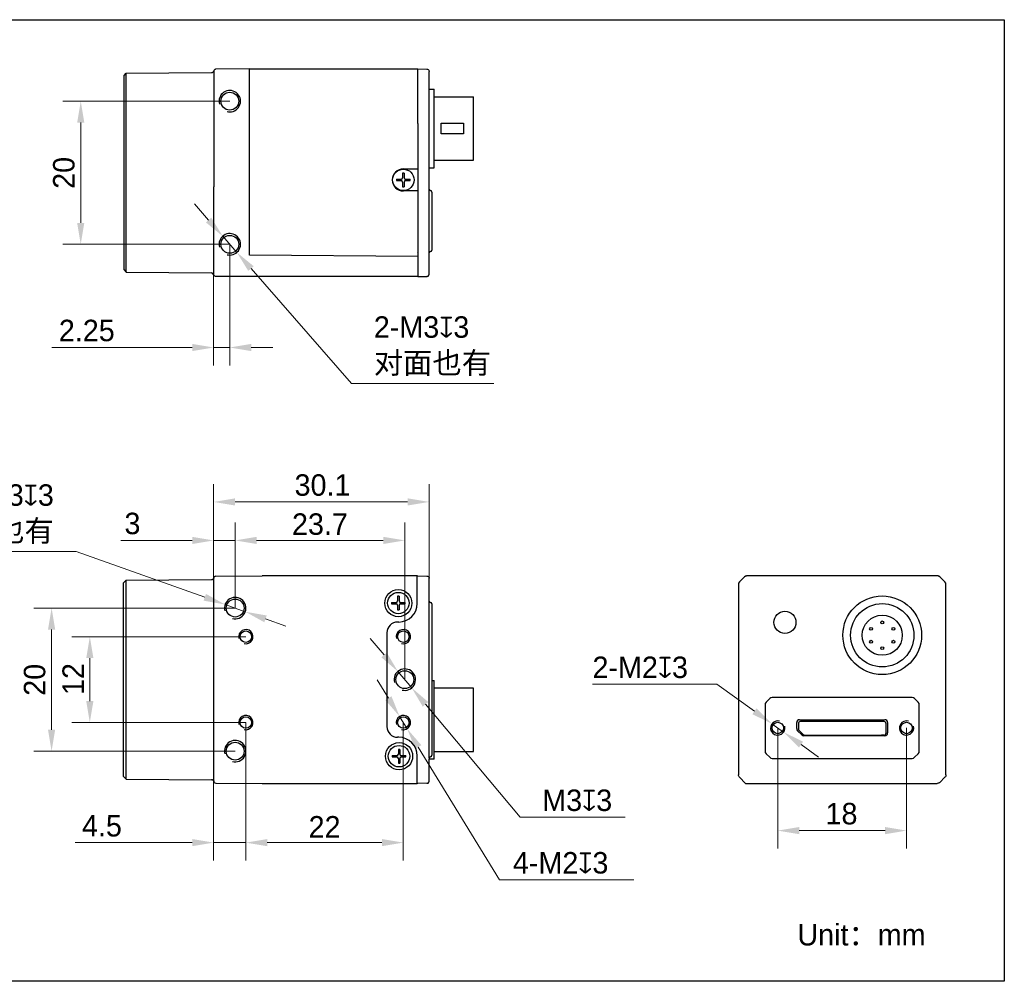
# Model space of a CAD drawing. Header units: millimetres. Extents: x 1584 to 1792, y 1545 to 1679.
# Tile 2 of 2: x 1654 to 1792, y 1545 to 1679. Entities that reach past the tile are written whole.
import ezdxf

# ---------------------------------------------------------------- set-up
doc = ezdxf.new("R2010")
doc.units = ezdxf.units.MM
doc.header["$LTSCALE"] = 0.3
for name, color, linetype in [('0 @ 1', 7, 'Continuous'), ('00_COMPONENTS', 7, 'Continuous'), ('51__DRAFT_DIMS', 7, 'Continuous'), ('ASM_DXF_DIMENSION', 7, 'Continuous'), ('D-01-35-26-0DXF_CONTINUOUS_LINE', 7, 'Continuous'), ('D-01-36-26-0DXF_CONTINUOUS_LINE', 7, 'Continuous'), ('HR10A-7R-6PBDXF_CONTINUOUS_LINE', 7, 'Continuous')]:
    doc.layers.add(name, color=color, linetype=linetype)
doc.layers.add('00-轮廓线', color=7, linetype='Continuous', lineweight=30)
doc.layers.add('AM_5', color=3, linetype='Continuous', lineweight=25)
doc.styles.get("Standard").update_dxf_attribs({"font": '兰亭黑 GBK.TTF'})
doc.styles.add('尺寸值样式', font='兰亭黑 GBK.TTF')
doc.dimstyles.new('1直线标注', dxfattribs={"dimtxt": 3, "dimasz": 3, "dimexe": 2.5, "dimexo": 0, "dimtad": 1, "dimdsep": 46, "dimtxsty": '尺寸值样式', "dimblk": '_FILLED', "dimcen": 0, "dimclrd": 8, "dimclre": 8, "dimclrt": 7, "dimadec": 0, "dimazin": 0, "dimtp": 0.001, "dimtm": 0.001, "dimtfac": 1, "dimtmove": 0, "dimatfit": 0, "dimldrblk": '_FILLED', "dimfxl": 1, "dimtolj": 1, "dimlwd": 15, "dimlwe": 15, "dimarcsym": 0})
doc.dimstyles.new('2圆直径标注', dxfattribs={"dimtxt": 3, "dimasz": 3, "dimexe": 2.5, "dimexo": 0, "dimtad": 1, "dimtoh": 1, "dimdec": 3, "dimdsep": 46, "dimtxsty": '尺寸值样式', "dimblk": '_FILLED', "dimcen": 0, "dimclrd": 8, "dimclre": 8, "dimclrt": 7, "dimadec": 0, "dimazin": 0, "dimtp": 0.001, "dimtm": 0.001, "dimtfac": 1, "dimtdec": 3, "dimtmove": 0, "dimatfit": 2, "dimldrblk": '_FILLED', "dimfxl": 1, "dimtolj": 1, "dimlwd": 15, "dimlwe": 15, "dimarcsym": 0})
doc.dimstyles.new('DIMSTYLE_2', dxfattribs={"dimtxt": 3, "dimasz": 3, "dimexe": 2.5, "dimexo": 0, "dimtad": 1, "dimdec": 3, "dimdsep": 46, "dimtxsty": 'Standard', "dimblk": '_FILLED', "dimcen": 0.09, "dimclrd": 8, "dimclre": 8, "dimclrt": 7, "dimadec": 0, "dimazin": 0, "dimtp": 0.001, "dimtm": 0.001, "dimtfac": 1, "dimtdec": 3, "dimtmove": 0, "dimatfit": 2, "dimldrblk": '_FILLED', "dimfxl": 1, "dimtolj": 1, "dimlwd": 9, "dimlwe": 9, "dimarcsym": 0})

# ---------------------------------------------------------------- blocks, each defined once
blk = doc.blocks.new('_FILLED')
at = {"color": 0, "linetype": 'ByBlock'}
blk.add_solid([(0, 0), (-1, 0.167), (-1, -0.167)], dxfattribs=at)
blk = doc.blocks.new('*D42')
at = {"layer": 'D-01-35-26-0DXF_CONTINUOUS_LINE', "color": 8, "lineweight": 15}
for p, q in [((1681.08, 1601.37), (1681.08, 1614.55)), ((1711.18, 1601.4), (1711.18, 1614.55)), ((1684.08, 1612.05), (1708.18, 1612.05))]:
    blk.add_line(p, q, dxfattribs=at)
at = {"layer": 'Defpoints', "color": 0}
for p in [(1711.18, 1612.05), (1681.08, 1601.37), (1711.18, 1601.4)]:
    blk.add_point(p, dxfattribs=at)
at = {"layer": 'D-01-35-26-0DXF_CONTINUOUS_LINE', "color": 8, "linetype": 'ByBlock', "lineweight": 15, "xscale": 3, "yscale": 3, "zscale": 3, "rotation": 180}
blk.add_blockref('_FILLED', (1681.08, 1612.05), dxfattribs=at)
at = {"layer": 'D-01-35-26-0DXF_CONTINUOUS_LINE', "color": 8, "linetype": 'ByBlock', "lineweight": 15, "xscale": 3, "yscale": 3, "zscale": 3}
blk.add_blockref('_FILLED', (1711.18, 1612.05), dxfattribs=at)
at = {"layer": 'D-01-35-26-0DXF_CONTINUOUS_LINE', "color": 7, "insert": (1696.29, 1615.91), "char_height": 3, "attachment_point": 2, "style": '尺寸值样式'}
blk.add_mtext('\\A1;30.1', dxfattribs=at)
blk = doc.blocks.new('*D43')
at = {"layer": '51__DRAFT_DIMS', "color": 8, "lineweight": 15}
for p, q in [((1683.33, 1668.05), (1660.01, 1668.05)), ((1662.51, 1665.05), (1662.51, 1651.05)), ((1683.33, 1648.05), (1660.01, 1648.05))]:
    blk.add_line(p, q, dxfattribs=at)
at = {"layer": 'Defpoints', "color": 0}
for p in [(1683.33, 1668.05), (1662.51, 1648.05), (1683.33, 1648.05)]:
    blk.add_point(p, dxfattribs=at)
at = {"layer": '51__DRAFT_DIMS', "color": 8, "linetype": 'ByBlock', "lineweight": 15, "xscale": 3, "yscale": 3, "zscale": 3}
for p, rotation in [((1662.51, 1668.05), 90), ((1662.51, 1648.05), 270)]:
    blk.add_blockref('_FILLED', p, dxfattribs=dict(at, rotation=rotation))
at = {"layer": '51__DRAFT_DIMS', "color": 7, "insert": (1658.64, 1658.03), "char_height": 3, "attachment_point": 2, "rotation": 90, "style": '尺寸值样式'}
blk.add_mtext('\\A1;20', dxfattribs=at)
blk = doc.blocks.new('*D44')
at = {"layer": 'ASM_DXF_DIMENSION', "color": 8, "lineweight": 15}
for p, q in [((1680.37, 1651.44), (1678.4, 1653.7)), ((1682.35, 1649.18), (1684.32, 1646.92)), ((1686.3, 1644.66), (1700.36, 1628.58)), ((1720.22, 1628.58), (1700.36, 1628.58))]:
    blk.add_line(p, q, dxfattribs=at)
at = {"layer": 'Defpoints', "color": 0}
for p in [(1682.35, 1649.18), (1684.32, 1646.92)]:
    blk.add_point(p, dxfattribs=at)
at = {"layer": 'ASM_DXF_DIMENSION', "color": 8, "linetype": 'ByBlock', "lineweight": 15, "xscale": 3, "yscale": 3, "zscale": 3}
for p, rotation in [((1682.35, 1649.18), 311.1677166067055), ((1684.32, 1646.92), 131.1677166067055)]:
    blk.add_blockref('_FILLED', p, dxfattribs=dict(at, rotation=rotation))
at = {"layer": 'ASM_DXF_DIMENSION', "color": 7, "insert": (1703.46, 1637.99), "char_height": 3, "attachment_point": 1, "style": '尺寸值样式'}
blk.add_mtext('\\A1;2-M{\\A1;3\\Fgdt|c134;x\\fFZLanTingHei-R-GBK|b0|i0|c134|p2;3\\P对面也有}', dxfattribs=at)
blk = doc.blocks.new('*D45')
at = {"color": 8, "lineweight": 15}
for p, q in [((1683.33, 1648.05), (1683.33, 1631.13)), ((1681.08, 1645.92), (1681.08, 1631.13)), ((1678.08, 1633.63), (1658.48, 1633.63)), ((1681.08, 1633.63), (1683.33, 1633.63)), ((1686.33, 1633.63), (1689.33, 1633.63))]:
    blk.add_line(p, q, dxfattribs=at)
at = {"layer": 'Defpoints', "color": 0}
for p in [(1683.33, 1648.05), (1681.08, 1645.92), (1683.33, 1633.63)]:
    blk.add_point(p, dxfattribs=at)
at = {"color": 8, "linetype": 'ByBlock', "lineweight": 15, "xscale": 3, "yscale": 3, "zscale": 3}
blk.add_blockref('_FILLED', (1681.08, 1633.63), dxfattribs=at)
at = {"color": 8, "linetype": 'ByBlock', "lineweight": 15, "xscale": 3, "yscale": 3, "zscale": 3, "rotation": 180}
blk.add_blockref('_FILLED', (1683.33, 1633.63), dxfattribs=at)
at = {"color": 7, "insert": (1667.26, 1637.51), "char_height": 3, "attachment_point": 3, "style": '尺寸值样式'}
blk.add_mtext('\\A1;2.25', dxfattribs=at)
blk = doc.blocks.new('*D48')
at = {"color": 8, "lineweight": 15}
for p, q in [((1681.08, 1601.36), (1681.08, 1609.17)), ((1684.08, 1597.22), (1684.08, 1609.17)), ((1678.08, 1606.67), (1668.12, 1606.67)), ((1681.08, 1606.67), (1684.08, 1606.67)), ((1687.08, 1606.67), (1690.08, 1606.67))]:
    blk.add_line(p, q, dxfattribs=at)
at = {"layer": 'Defpoints', "color": 0}
for p in [(1684.08, 1606.67), (1681.08, 1601.36), (1684.08, 1597.22)]:
    blk.add_point(p, dxfattribs=at)
at = {"color": 8, "linetype": 'ByBlock', "lineweight": 15, "xscale": 3, "yscale": 3, "zscale": 3}
blk.add_blockref('_FILLED', (1681.08, 1606.67), dxfattribs=at)
at = {"color": 8, "linetype": 'ByBlock', "lineweight": 15, "xscale": 3, "yscale": 3, "zscale": 3, "rotation": 180}
blk.add_blockref('_FILLED', (1684.08, 1606.67), dxfattribs=at)
at = {"color": 7, "insert": (1670.85, 1610.54), "char_height": 3, "attachment_point": 3, "style": '尺寸值样式'}
blk.add_mtext('\\A1;3', dxfattribs=at)
blk = doc.blocks.new('*D49')
at = {"color": 8, "lineweight": 15}
for p, q in [((1685.58, 1581.22), (1685.58, 1561.94)), ((1681.08, 1574.81), (1681.08, 1561.94)), ((1678.08, 1564.44), (1661.73, 1564.44)), ((1681.08, 1564.44), (1685.58, 1564.44)), ((1688.58, 1564.44), (1691.58, 1564.44))]:
    blk.add_line(p, q, dxfattribs=at)
at = {"layer": 'Defpoints', "color": 0}
for p in [(1685.58, 1581.22), (1681.08, 1574.81), (1685.58, 1564.44)]:
    blk.add_point(p, dxfattribs=at)
at = {"color": 8, "linetype": 'ByBlock', "lineweight": 15, "xscale": 3, "yscale": 3, "zscale": 3}
blk.add_blockref('_FILLED', (1681.08, 1564.44), dxfattribs=at)
at = {"color": 8, "linetype": 'ByBlock', "lineweight": 15, "xscale": 3, "yscale": 3, "zscale": 3, "rotation": 180}
blk.add_blockref('_FILLED', (1685.58, 1564.44), dxfattribs=at)
at = {"color": 7, "insert": (1668.26, 1568.3), "char_height": 3, "attachment_point": 3, "style": '尺寸值样式'}
blk.add_mtext('\\A1;4.5', dxfattribs=at)
blk = doc.blocks.new('*D50')
at = {"layer": '51__DRAFT_DIMS', "color": 8, "lineweight": 15}
for p, q in [((1684.08, 1597.22), (1655.94, 1597.22)), ((1658.44, 1594.22), (1658.44, 1580.22)), ((1684.08, 1577.22), (1655.94, 1577.22))]:
    blk.add_line(p, q, dxfattribs=at)
at = {"layer": 'Defpoints', "color": 0}
for p in [(1684.08, 1597.22), (1658.44, 1577.22), (1684.08, 1577.22)]:
    blk.add_point(p, dxfattribs=at)
at = {"layer": '51__DRAFT_DIMS', "color": 8, "linetype": 'ByBlock', "lineweight": 15, "xscale": 3, "yscale": 3, "zscale": 3}
for p, rotation in [((1658.44, 1597.22), 90), ((1658.44, 1577.22), 270)]:
    blk.add_blockref('_FILLED', p, dxfattribs=dict(at, rotation=rotation))
at = {"layer": '51__DRAFT_DIMS', "color": 7, "insert": (1654.56, 1587.19), "char_height": 3, "attachment_point": 2, "rotation": 90, "style": '尺寸值样式'}
blk.add_mtext('\\A1;20', dxfattribs=at)
blk = doc.blocks.new('*D51')
at = {"layer": '51__DRAFT_DIMS', "color": 8, "lineweight": 15}
for p, q in [((1685.58, 1593.22), (1661.28, 1593.22)), ((1663.78, 1584.22), (1663.78, 1590.22)), ((1685.58, 1581.22), (1661.28, 1581.22))]:
    blk.add_line(p, q, dxfattribs=at)
at = {"layer": 'Defpoints', "color": 0}
for p in [(1663.78, 1593.22), (1685.58, 1593.22), (1685.58, 1581.22)]:
    blk.add_point(p, dxfattribs=at)
at = {"layer": '51__DRAFT_DIMS', "color": 8, "linetype": 'ByBlock', "lineweight": 15, "xscale": 3, "yscale": 3, "zscale": 3}
for p, rotation in [((1663.78, 1593.22), 90), ((1663.78, 1581.22), 270)]:
    blk.add_blockref('_FILLED', p, dxfattribs=dict(at, rotation=rotation))
at = {"layer": '51__DRAFT_DIMS', "color": 7, "insert": (1659.95, 1587.3), "char_height": 3, "attachment_point": 2, "rotation": 90, "style": '尺寸值样式'}
blk.add_mtext('\\A1;12', dxfattribs=at)
blk = doc.blocks.new('*D52')
at = {"layer": 'ASM_DXF_DIMENSION', "color": 8, "lineweight": 15}
for p, q in [((1641.98, 1605.1), (1661.85, 1605.1)), ((1679.84, 1598.72), (1661.85, 1605.1)), ((1685.5, 1596.71), (1682.67, 1597.72)), ((1688.33, 1595.71), (1691.15, 1594.71))]:
    blk.add_line(p, q, dxfattribs=at)
at = {"layer": 'Defpoints', "color": 0}
for p in [(1682.67, 1597.72), (1685.5, 1596.71)]:
    blk.add_point(p, dxfattribs=at)
at = {"layer": 'ASM_DXF_DIMENSION', "color": 8, "linetype": 'ByBlock', "lineweight": 15, "xscale": 3, "yscale": 3, "zscale": 3}
for p, rotation in [((1682.67, 1597.72), 340.4661474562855), ((1685.5, 1596.71), 160.4661474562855)]:
    blk.add_blockref('_FILLED', p, dxfattribs=dict(at, rotation=rotation))
at = {"layer": 'ASM_DXF_DIMENSION', "color": 7, "insert": (1658.75, 1614.51), "char_height": 3, "attachment_point": 3, "style": '尺寸值样式'}
blk.add_mtext('\\A1;2-M{\\A1;3\\Fgdt|c134;x\\fFZLanTingHei-R-GBK|b0|i0|c134|p2;3\\P对面也有}', dxfattribs=at)
blk = doc.blocks.new('*D53')
at = {"layer": 'ASM_DXF_DIMENSION', "color": 8, "lineweight": 15}
for p, q in [((1704.89, 1590.66), (1702.97, 1592.96)), ((1706.82, 1588.36), (1708.75, 1586.07)), ((1710.68, 1583.77), (1723.89, 1568)), ((1738.56, 1568), (1723.89, 1568))]:
    blk.add_line(p, q, dxfattribs=at)
at = {"layer": 'Defpoints', "color": 0}
for p in [(1706.82, 1588.36), (1708.75, 1586.07)]:
    blk.add_point(p, dxfattribs=at)
at = {"layer": 'ASM_DXF_DIMENSION', "color": 8, "linetype": 'ByBlock', "lineweight": 15, "xscale": 3, "yscale": 3, "zscale": 3}
for p, rotation in [((1706.82, 1588.36), 309.9666336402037), ((1708.75, 1586.07), 129.9666336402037)]:
    blk.add_blockref('_FILLED', p, dxfattribs=dict(at, rotation=rotation))
at = {"layer": 'ASM_DXF_DIMENSION', "color": 7, "insert": (1726.99, 1571.86), "char_height": 3, "attachment_point": 1, "style": '尺寸值样式'}
blk.add_mtext('\\A1;M{\\A1;3\\Fgdt|c134;x\\fFZLanTingHei-R-GBK|b0|i0|c134|p2;3}', dxfattribs=at)
blk = doc.blocks.new('*D54')
at = {"layer": 'ASM_DXF_DIMENSION', "color": 8, "lineweight": 15}
for p, q in [((1705.5, 1584.63), (1703.94, 1587.19)), ((1707.06, 1582.07), (1708.11, 1580.36)), ((1709.67, 1577.8), (1721, 1559.25)), ((1739.77, 1559.25), (1721, 1559.25))]:
    blk.add_line(p, q, dxfattribs=at)
at = {"layer": 'Defpoints', "color": 0}
for p in [(1707.06, 1582.07), (1708.11, 1580.36)]:
    blk.add_point(p, dxfattribs=at)
at = {"layer": 'ASM_DXF_DIMENSION', "color": 8, "linetype": 'ByBlock', "lineweight": 15, "xscale": 3, "yscale": 3, "zscale": 3}
for p, rotation in [((1707.06, 1582.07), 301.4143213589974), ((1708.11, 1580.36), 121.4143213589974)]:
    blk.add_blockref('_FILLED', p, dxfattribs=dict(at, rotation=rotation))
at = {"layer": 'ASM_DXF_DIMENSION', "color": 7, "insert": (1722.89, 1563.12), "char_height": 3, "attachment_point": 1, "style": '尺寸值样式'}
blk.add_mtext('\\A1;4-M{\\A1;2\\Fgdt|c134;x\\fFZLanTingHei-R-GBK|b0|i0|c134|p2;3}', dxfattribs=at)
blk = doc.blocks.new('*D55')
at = {"layer": 'AM_5', "color": 8, "lineweight": 15}
for p, q in [((1684.08, 1597.22), (1684.08, 1609.17)), ((1707.78, 1587.22), (1707.78, 1609.17)), ((1687.08, 1606.67), (1704.78, 1606.67))]:
    blk.add_line(p, q, dxfattribs=at)
at = {"layer": 'Defpoints', "color": 0}
for p in [(1707.78, 1606.67), (1684.08, 1597.22), (1707.78, 1587.22)]:
    blk.add_point(p, dxfattribs=at)
at = {"layer": 'AM_5', "color": 8, "linetype": 'ByBlock', "lineweight": 15, "xscale": 3, "yscale": 3, "zscale": 3, "rotation": 180}
blk.add_blockref('_FILLED', (1684.08, 1606.67), dxfattribs=at)
at = {"layer": 'AM_5', "color": 8, "linetype": 'ByBlock', "lineweight": 15, "xscale": 3, "yscale": 3, "zscale": 3}
blk.add_blockref('_FILLED', (1707.78, 1606.67), dxfattribs=at)
at = {"layer": 'AM_5', "color": 7, "insert": (1695.93, 1608.93), "char_height": 3, "attachment_point": 5, "style": '尺寸值样式'}
blk.add_mtext('\\A1;23.7', dxfattribs=at)
blk = doc.blocks.new('*D56')
at = {"layer": 'AM_5', "color": 8, "lineweight": 15}
for p, q in [((1685.58, 1581.22), (1685.58, 1561.94)), ((1707.58, 1581.22), (1707.58, 1561.94)), ((1688.58, 1564.44), (1704.58, 1564.44))]:
    blk.add_line(p, q, dxfattribs=at)
at = {"layer": 'Defpoints', "color": 0}
for p in [(1685.58, 1581.22), (1707.58, 1581.22), (1707.58, 1564.44)]:
    blk.add_point(p, dxfattribs=at)
at = {"layer": 'AM_5', "color": 8, "linetype": 'ByBlock', "lineweight": 15, "xscale": 3, "yscale": 3, "zscale": 3, "rotation": 180}
blk.add_blockref('_FILLED', (1685.58, 1564.44), dxfattribs=at)
at = {"layer": 'AM_5', "color": 8, "linetype": 'ByBlock', "lineweight": 15, "xscale": 3, "yscale": 3, "zscale": 3}
blk.add_blockref('_FILLED', (1707.58, 1564.44), dxfattribs=at)
at = {"layer": 'AM_5', "color": 7, "insert": (1696.58, 1566.65), "char_height": 3, "attachment_point": 5, "style": '尺寸值样式'}
blk.add_mtext('\\A1;22', dxfattribs=at)
blk = doc.blocks.new('*D57')
at = {"layer": '51__DRAFT_DIMS', "color": 8, "lineweight": 9}
for p, q in [((1734.01, 1586.57), (1751.37, 1586.57)), ((1756.64, 1582.79), (1751.37, 1586.57)), ((1760.71, 1579.88), (1759.08, 1581.05)), ((1763.15, 1578.14), (1765.59, 1576.39))]:
    blk.add_line(p, q, dxfattribs=at)
at = {"layer": 'Defpoints', "color": 0}
for p in [(1759.08, 1581.05), (1760.71, 1579.88)]:
    blk.add_point(p, dxfattribs=at)
at = {"layer": '51__DRAFT_DIMS', "color": 8, "linetype": 'ByBlock', "lineweight": 9, "xscale": 3, "yscale": 3, "zscale": 3}
for p, rotation in [((1759.08, 1581.05), 324.3908799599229), ((1760.71, 1579.88), 144.3908799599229)]:
    blk.add_blockref('_FILLED', p, dxfattribs=dict(at, rotation=rotation))
at = {"layer": '51__DRAFT_DIMS', "color": 7, "insert": (1734.01, 1590.44), "char_height": 3, "attachment_point": 1}
blk.add_mtext('\\A1;2-M{\\A1;2\\Fgdt|c134;x\\fFZLanTingHei-R-GBK|b0|i0|c134|p2;3}', dxfattribs=at)
blk = doc.blocks.new('*D58')
at = {"layer": 'D-01-35-26-0DXF_CONTINUOUS_LINE', "color": 8, "lineweight": 15}
for p, q in [((1759.89, 1580.47), (1759.89, 1563.62)), ((1777.89, 1580.47), (1777.89, 1563.62)), ((1762.89, 1566.12), (1774.89, 1566.12))]:
    blk.add_line(p, q, dxfattribs=at)
at = {"layer": 'Defpoints', "color": 0}
for p in [(1759.89, 1580.47), (1777.89, 1580.47), (1777.89, 1566.12)]:
    blk.add_point(p, dxfattribs=at)
at = {"layer": 'D-01-35-26-0DXF_CONTINUOUS_LINE', "color": 8, "linetype": 'ByBlock', "lineweight": 15, "xscale": 3, "yscale": 3, "zscale": 3, "rotation": 180}
blk.add_blockref('_FILLED', (1759.89, 1566.12), dxfattribs=at)
at = {"layer": 'D-01-35-26-0DXF_CONTINUOUS_LINE', "color": 8, "linetype": 'ByBlock', "lineweight": 15, "xscale": 3, "yscale": 3, "zscale": 3}
blk.add_blockref('_FILLED', (1777.89, 1566.12), dxfattribs=at)
at = {"layer": 'D-01-35-26-0DXF_CONTINUOUS_LINE', "color": 7, "insert": (1768.8, 1569.99), "char_height": 3, "attachment_point": 2, "style": '尺寸值样式'}
blk.add_mtext('\\A1;18', dxfattribs=at)

msp = doc.modelspace()

# ---------------------------------------------------------------- linework, layer by layer
at = {"layer": '00-轮廓线'}
msp.add_lwpolyline([(1584.4063, 1679.4398), (1791.5461, 1679.4398), (1791.5461, 1545.0588), (1584.4063, 1545.0588)], close=True, dxfattribs=at)
at = {"layer": '00_COMPONENTS'}
for p, q in [((1681.0926, 1672.2796), (1681.0927, 1672.2802)), ((1707.4846, 1658.0032), (1707.4846, 1657.3519)), ((1707.6846, 1658.0032), (1707.6846, 1657.3519)), ((1706.6333, 1657.1519), (1707.2846, 1657.1519)), ((1706.6333, 1656.9519), (1707.2846, 1656.9519)), ((1707.4846, 1656.7519), (1707.4846, 1656.1006)), ((1707.6846, 1656.7519), (1707.6846, 1656.1006)), ((1707.8846, 1657.1519), (1708.5359, 1657.1519)), ((1707.8846, 1656.9519), (1708.5359, 1656.9519)), ((1709.5846, 1646.8819), (1709.5838, 1646.7912)), ((1681.0842, 1643.8509), (1681.0842, 1643.845)), ((1681.0847, 1643.8608), (1681.0846, 1643.8666)), ((1706.7846, 1598.8664), (1706.7846, 1598.2152)), ((1706.9846, 1598.8664), (1706.9846, 1598.2152)), ((1705.9333, 1598.0152), (1706.5846, 1598.0152)), ((1705.9333, 1597.8152), (1706.5846, 1597.8152)), ((1706.7846, 1597.6152), (1706.7846, 1596.9639)), ((1706.9846, 1597.6152), (1706.9846, 1596.9639)), ((1707.1846, 1598.0152), (1707.8359, 1598.0152)), ((1707.1846, 1597.8152), (1707.8359, 1597.8152)), ((1711.5846, 1587.1152), (1711.8846, 1587.1152)), ((1706.0333, 1576.6152), (1706.6846, 1576.6152)), ((1706.8846, 1577.4664), (1706.8846, 1576.8152)), ((1707.0846, 1577.4664), (1707.0846, 1576.8152)), ((1707.2846, 1576.6152), (1707.9359, 1576.6152)), ((1706.0333, 1576.4152), (1706.6846, 1576.4152)), ((1706.8846, 1576.2152), (1706.8846, 1575.5639)), ((1707.0846, 1576.2152), (1707.0846, 1575.5639)), ((1707.2846, 1576.4152), (1707.9359, 1576.4152))]:
    msp.add_line(p, q, dxfattribs=at)
for centre, radius, start, end in [((1681.3941, 1672.2091), 0.3096, 168.591806, 169.235163), ((1707.5846, 1654.0499), 3.9545, 88.551064, 91.448936), ((1710.5871, 1657.0519), 3.955, 178.551151, 181.448849), ((1707.2846, 1657.3519), 0.2, 270, 0), ((1707.2846, 1656.7519), 0.2, 0, 90), ((1707.8846, 1657.3519), 0.2, 180, 270), ((1707.8846, 1656.7519), 0.2, 90, 180), ((1704.5822, 1657.0519), 3.955, 358.551151, 1.448849), ((1707.5846, 1660.0539), 3.9545, 268.551064, 271.448936), ((1680.7992, 1643.8519), 0.2854, 0.005766, 2.945615), ((1706.8846, 1594.9132), 3.9545, 88.551064, 91.448936), ((1709.8871, 1597.9152), 3.955, 178.551151, 181.448849), ((1706.5846, 1598.2152), 0.2, 270, 0), ((1706.5846, 1597.6152), 0.2, 0, 90), ((1707.1846, 1598.2152), 0.2, 180, 270), ((1707.1846, 1597.6152), 0.2, 90, 180), ((1703.8822, 1597.9152), 3.955, 358.551151, 1.448849), ((1706.8846, 1600.9171), 3.9545, 268.551064, 271.448936), ((1709.9871, 1576.5152), 3.955, 178.551151, 181.448849), ((1706.6846, 1576.8152), 0.2, 270, 0), ((1706.9846, 1573.5132), 3.9545, 88.551064, 91.448936), ((1707.2846, 1576.8152), 0.2, 180, 270), ((1703.9822, 1576.5152), 3.955, 358.551151, 1.448849), ((1706.6846, 1576.2152), 0.2, 0, 90), ((1706.9846, 1579.5171), 3.9545, 268.551064, 271.448936), ((1707.2846, 1576.2152), 0.2, 90, 180)]:
    msp.add_arc(centre, radius, start, end, dxfattribs=at)
msp.add_open_spline([(1681.0853, 1643.8625), (1681.0851, 1643.8631), (1681.0847, 1643.8645), (1681.0846, 1643.8659), (1681.0846, 1643.8666)], degree=3, knots=[0, 0, 0, 0, 0.49871374, 1, 1, 1, 1], dxfattribs=at)
at = {"layer": 'D-01-35-26-0DXF_CONTINUOUS_LINE'}
for p, q in [((1668.5746, 1671.6427), (1668.8746, 1671.9453)), ((1668.5746, 1644.4611), (1668.5746, 1671.6427)), ((1668.8746, 1671.9453), (1680.8035, 1672.0495)), ((1668.8746, 1644.1585), (1668.8746, 1671.9453)), ((1686.0846, 1672.5519), (1681.3788, 1672.5108)), ((1686.0846, 1647.1786), (1686.0846, 1672.5519)), ((1686.0846, 1672.5519), (1709.5846, 1672.5519)), ((1709.5846, 1672.5519), (1710.8935, 1672.5405)), ((1709.5846, 1664.9102), (1709.5846, 1672.5519)), ((1711.1853, 1643.8697), (1711.1846, 1672.215)), ((1711.1846, 1669.7518), (1711.8846, 1669.7518)), ((1711.8846, 1658.7519), (1711.8846, 1669.7518)), ((1711.8846, 1668.6768), (1717.3846, 1668.6768)), ((1717.3846, 1659.8269), (1717.3846, 1668.6768)), ((1709.5846, 1664.9102), (1709.5846, 1660.1936)), ((1712.8846, 1665.0019), (1715.9846, 1665.0019)), ((1712.8846, 1663.5019), (1712.8846, 1665.0019)), ((1715.9846, 1665.0019), (1715.9846, 1663.5019)), ((1715.9846, 1663.5019), (1712.8846, 1663.5019)), ((1709.5846, 1660.1936), (1709.5846, 1646.8819)), ((1711.8846, 1659.8268), (1717.3846, 1659.8268)), ((1707.5846, 1658.6019), (1709.5846, 1658.6019)), ((1711.1846, 1658.7518), (1711.8846, 1658.7518)), ((1681.0846, 1643.8519), (1681.0846, 1656.0672)), ((1709.5846, 1655.5019), (1707.5846, 1655.5019)), ((1711.5846, 1655.3519), (1711.5846, 1647.2519)), ((1686.0846, 1646.5519), (1686.0846, 1647.1786)), ((1709.5846, 1646.8819), (1709.5846, 1643.5519)), ((1709.5846, 1646.3468), (1686.0846, 1646.5519)), ((1668.5746, 1644.4611), (1668.8746, 1644.1585)), ((1668.8746, 1644.1585), (1680.7952, 1644.0544)), ((1709.5846, 1643.5519), (1681.3846, 1643.5519)), ((1709.5846, 1643.5519), (1710.8929, 1643.5633)), ((1710.8716, 1643.5754), (1710.8856, 1643.5755)), ((1710.886, 1643.5755), (1710.8849, 1643.5755)), ((1710.8856, 1643.5755), (1710.8943, 1643.5756)), ((1681.0846, 1573.0664), (1681.0846, 1601.3741)), ((1681.0927, 1601.4434), (1681.0892, 1601.4261)), ((1681.0918, 1601.4393), (1681.0912, 1601.4365)), ((1681.0923, 1601.4414), (1681.0915, 1601.438)), ((1681.0921, 1601.4406), (1681.0927, 1601.4432)), ((1681.0925, 1601.4423), (1681.0927, 1601.4432)), ((1681.382, 1601.6741), (1687.8621, 1601.7307)), ((1709.5346, 1601.7152), (1687.8621, 1601.7307)), ((1709.5346, 1601.7152), (1709.5846, 1601.7152)), ((1709.5346, 1597.8652), (1709.5346, 1601.7152)), ((1709.5846, 1601.7152), (1710.8897, 1601.6981)), ((1710.8885, 1601.6981), (1710.8834, 1601.6981)), ((1710.8886, 1601.6981), (1710.889, 1601.6981)), ((1710.891, 1601.698), (1710.8944, 1601.698)), ((1710.9568, 1601.6893), (1710.9749, 1601.6842)), ((1710.9749, 1601.6842), (1710.9908, 1601.6787)), ((1711.1594, 1601.5186), (1711.1629, 1601.5103)), ((1711.1741, 1601.4767), (1711.1765, 1601.4676)), ((1711.183, 1601.4299), (1711.1837, 1601.4216)), ((1711.1833, 1601.4261), (1711.1835, 1601.4236)), ((1711.1842, 1601.404), (1711.184, 1601.3967)), ((1711.1841, 1601.4165), (1711.1842, 1601.4132)), ((1711.1842, 1601.4139), (1711.1842, 1601.4135)), ((1711.1842, 1601.4135), (1711.1842, 1601.4134)), ((1711.1846, 1576.265), (1711.1846, 1601.3993)), ((1755.2478, 1601.5687), (1754.5407, 1600.8616)), ((1782.1871, 1601.7152), (1755.6014, 1601.7152)), ((1783.2478, 1600.8616), (1782.5407, 1601.5687)), ((1668.5046, 1600.7354), (1668.8746, 1601.1086)), ((1668.5046, 1573.6949), (1668.5046, 1600.7354)), ((1668.8746, 1601.1086), (1680.8035, 1601.2127)), ((1668.8746, 1573.3217), (1668.8746, 1601.1086)), ((1754.3942, 1600.508), (1754.3942, 1588.5734)), ((1783.3942, 1573.9222), (1783.3942, 1600.508)), ((1711.5846, 1597.7902), (1711.5846, 1576.6402)), ((1706.9346, 1595.2652), (1706.7846, 1595.2652)), ((1705.2846, 1593.7652), (1705.2846, 1580.6652)), ((1754.3942, 1588.5734), (1754.3942, 1583.8569)), ((1711.8846, 1576.1152), (1711.8846, 1587.1152)), ((1717.3846, 1586.0402), (1711.8846, 1586.0402)), ((1717.3846, 1577.1902), (1717.3846, 1586.0402)), ((1754.3942, 1583.8569), (1754.3942, 1576.0452)), ((1758.1192, 1583.708), (1758.1192, 1577.2223)), ((1758.7728, 1584.5687), (1758.2657, 1584.0616)), ((1778.6621, 1584.7152), (1759.1264, 1584.7152)), ((1779.5228, 1584.0616), (1779.0157, 1584.5687)), ((1779.6692, 1577.2223), (1779.6692, 1583.708)), ((1762.5477, 1580.3652), (1762.5477, 1581.2152)), ((1762.7692, 1581.0573), (1762.7692, 1580.3793)), ((1762.9442, 1581.6117), (1774.8442, 1581.6117)), ((1774.6987, 1581.3572), (1763.0617, 1581.3573)), ((1763.0692, 1581.3573), (1763.0903, 1581.3573)), ((1774.6987, 1581.3572), (1774.7192, 1581.3573)), ((1775.0192, 1579.7773), (1775.0192, 1581.0573)), ((1775.2408, 1581.2152), (1775.2408, 1579.7652)), ((1763.2639, 1579.4848), (1762.6639, 1580.0848)), ((1762.8544, 1580.1699), (1763.4409, 1579.5679)), ((1774.8442, 1579.3686), (1763.5442, 1579.3686)), ((1763.6558, 1579.4773), (1763.7292, 1579.4773)), ((1763.7292, 1579.4773), (1774.4042, 1579.4773)), ((1774.7192, 1579.4773), (1774.4042, 1579.4773)), ((1706.9346, 1579.1652), (1706.7846, 1579.1652)), ((1709.5346, 1572.7152), (1709.5346, 1576.5652)), ((1711.8846, 1577.1902), (1717.3846, 1577.1902)), ((1758.2657, 1576.8687), (1758.7728, 1576.3616)), ((1779.0157, 1576.3616), (1779.5228, 1576.8687)), ((1711.1846, 1576.265), (1711.1846, 1576.1152)), ((1711.8846, 1576.1152), (1711.1846, 1576.1152)), ((1711.1846, 1573.0329), (1711.1846, 1576.1152)), ((1754.3942, 1576.0452), (1754.3942, 1573.9222)), ((1759.1264, 1576.2152), (1778.6621, 1576.2152)), ((1668.5046, 1573.6949), (1668.8746, 1573.3217)), ((1668.8746, 1573.3217), (1680.8035, 1573.2176)), ((1681.0927, 1572.9871), (1681.0892, 1573.0042)), ((1681.0892, 1573.0042), (1681.0927, 1572.9871)), ((1681.0918, 1572.991), (1681.0912, 1572.9938)), ((1681.0921, 1572.9897), (1681.0926, 1572.9876)), ((1681.0925, 1572.988), (1681.0927, 1572.9869)), ((1681.382, 1572.7562), (1687.8621, 1572.6996)), ((1687.8621, 1572.6996), (1709.5346, 1572.7152)), ((1709.5846, 1572.7152), (1709.5346, 1572.7152)), ((1710.891, 1572.7323), (1709.5846, 1572.7152)), ((1710.8885, 1572.7322), (1710.8834, 1572.7322)), ((1710.8886, 1572.7322), (1710.889, 1572.7322)), ((1710.891, 1572.7323), (1710.8944, 1572.7324)), ((1710.9568, 1572.741), (1710.9749, 1572.7461)), ((1710.9749, 1572.7461), (1710.9908, 1572.7516)), ((1711.1594, 1572.9117), (1711.1629, 1572.92)), ((1711.1741, 1572.9536), (1711.1765, 1572.9627)), ((1711.183, 1573.0004), (1711.1837, 1573.0087)), ((1711.1833, 1573.0042), (1711.1835, 1573.0067)), ((1711.1842, 1573.0263), (1711.184, 1573.0336)), ((1711.1841, 1573.0139), (1711.1842, 1573.0171)), ((1711.1842, 1573.0168), (1711.1842, 1573.0169)), ((1711.1842, 1573.0164), (1711.1842, 1573.0168)), ((1755.3703, 1572.7152), (1754.5407, 1573.5687)), ((1755.3703, 1572.7152), (1782.1872, 1572.7152)), ((1783.2478, 1573.5687), (1782.5407, 1572.8616))]:
    msp.add_line(p, q, dxfattribs=at)
msp.add_lwpolyline([(1681.085, 1672.2108, 0.01175048), (1681.0846, 1672.1964), (1681.0846, 1660.0366)], format="xyb", dxfattribs=at)
for points in [[(1710.8943, 1643.5756), (1710.8972, 1643.5756), (1710.9013, 1643.5757), (1710.9056, 1643.5759), (1710.9098, 1643.5762), (1710.9141, 1643.5765), (1710.9186, 1643.5769), (1710.923, 1643.5773), (1710.9276, 1643.5779), (1710.9322, 1643.5785), (1710.9368, 1643.5792), (1710.9415, 1643.58), (1710.9463, 1643.5808), (1710.951, 1643.5818), (1710.9559, 1643.5828), (1710.9607, 1643.584), (1710.9655, 1643.5852), (1710.9704, 1643.5865)], [(1710.9704, 1643.5865), (1710.9753, 1643.5879), (1710.9801, 1643.5894), (1710.985, 1643.591), (1710.9899, 1643.5927)], [(1710.9899, 1643.5927), (1710.9948, 1643.5945), (1710.9997, 1643.5964), (1711.0046, 1643.5985), (1711.0096, 1643.6006), (1711.0145, 1643.6028), (1711.0195, 1643.6051), (1711.0244, 1643.6076), (1711.0294, 1643.6102), (1711.0344, 1643.6129), (1711.0394, 1643.6158), (1711.0444, 1643.6188), (1711.0494, 1643.6219), (1711.0545, 1643.6252), (1711.0595, 1643.6286), (1711.0645, 1643.6322), (1711.0694, 1643.6359), (1711.0744, 1643.6397), (1711.0792, 1643.6437), (1711.0841, 1643.6478), (1711.0889, 1643.6521), (1711.0936, 1643.6564), (1711.0982, 1643.6609), (1711.1028, 1643.6656), (1711.1073, 1643.6703), (1711.1117, 1643.6753), (1711.1161, 1643.6803), (1711.1203, 1643.6854), (1711.1245, 1643.6907), (1711.1285, 1643.6962), (1711.1325, 1643.7017), (1711.1364, 1643.7074), (1711.1401, 1643.7132), (1711.1438, 1643.7191), (1711.1473, 1643.7252), (1711.1507, 1643.7314), (1711.1539, 1643.7376), (1711.157, 1643.7441), (1711.16, 1643.7506), (1711.1629, 1643.7572), (1711.1656, 1643.7639), (1711.1681, 1643.7708), (1711.1705, 1643.7777), (1711.1727, 1643.7848), (1711.1748, 1643.7919), (1711.1767, 1643.7991), (1711.1784, 1643.8064), (1711.1799, 1643.8138), (1711.1812, 1643.8213), (1711.1824, 1643.8288), (1711.1834, 1643.8364), (1711.1841, 1643.8436), (1711.1846, 1643.8506), (1711.185, 1643.8573), (1711.1852, 1643.8632), (1711.1853, 1643.8682), (1711.1853, 1643.8697)], [(1681.0891, 1601.426), (1681.0899, 1601.4304), (1681.0908, 1601.4346), (1681.0915, 1601.438)], [(1681.0905, 1601.4331), (1681.0897, 1601.429), (1681.0892, 1601.426)], [(1710.8885, 1601.6981), (1710.9071, 1601.6973), (1710.9331, 1601.6942), (1710.9568, 1601.6893)], [(1710.9908, 1601.6787), (1711.005, 1601.6729), (1711.0175, 1601.6671), (1711.0285, 1601.6614), (1711.039, 1601.6553), (1711.0494, 1601.6488), (1711.0592, 1601.6421), (1711.0685, 1601.6351), (1711.0772, 1601.6281), (1711.0853, 1601.6211), (1711.0931, 1601.6139)], [(1710.9991, 1601.6754), (1711.0034, 1601.6736), (1711.0113, 1601.67), (1711.0228, 1601.6644), (1711.039, 1601.6554), (1711.0579, 1601.643), (1711.0752, 1601.6298), (1711.0898, 1601.6169), (1711.1031, 1601.6037), (1711.1151, 1601.5902), (1711.1257, 1601.5766), (1711.1353, 1601.5629), (1711.1441, 1601.5486), (1711.1523, 1601.5335), (1711.1597, 1601.5178), (1711.1662, 1601.5016)], [(1711.0949, 1601.6124), (1711.1113, 1601.595), (1711.1253, 1601.5777), (1711.137, 1601.5607), (1711.1466, 1601.5447), (1711.1545, 1601.5296), (1711.1612, 1601.5147), (1711.1669, 1601.5), (1711.1717, 1601.4857)], [(1711.1075, 1601.599), (1711.1141, 1601.5913), (1711.1205, 1601.5835), (1711.1264, 1601.5757), (1711.1321, 1601.5677), (1711.1374, 1601.5597)], [(1711.1424, 1601.5516), (1711.147, 1601.5435), (1711.1514, 1601.5353), (1711.1555, 1601.527)], [(1711.1661, 1601.5019), (1711.1691, 1601.4935), (1711.1717, 1601.4852), (1711.1741, 1601.4767)], [(1711.1717, 1601.4857), (1711.1756, 1601.4715), (1711.1789, 1601.4567)], [(1711.1769, 1601.4658), (1711.1795, 1601.4533), (1711.1815, 1601.441)], [(1711.1787, 1601.4574), (1711.1807, 1601.4464), (1711.1812, 1601.4431)], [(1711.1789, 1601.4567), (1711.1815, 1601.442), (1711.183, 1601.4291)], [(1711.183, 1601.4291), (1711.1841, 1601.4164), (1711.1846, 1601.4039), (1711.1847, 1601.3974)], [(1711.1835, 1601.4236), (1711.1843, 1601.4118), (1711.1846, 1601.4035)], [(1681.0891, 1573.0043), (1681.0899, 1572.9999), (1681.0908, 1572.9957), (1681.0915, 1572.9923), (1681.0923, 1572.989)], [(1681.0905, 1572.9972), (1681.0897, 1573.0013), (1681.0892, 1573.0043)], [(1710.8885, 1572.7322), (1710.9071, 1572.733), (1710.9331, 1572.7361), (1710.9568, 1572.741)], [(1710.9908, 1572.7516), (1711.005, 1572.7574), (1711.0175, 1572.7632), (1711.0285, 1572.769), (1711.039, 1572.775), (1711.0494, 1572.7815), (1711.0592, 1572.7883), (1711.0685, 1572.7952), (1711.0772, 1572.8022), (1711.0853, 1572.8092), (1711.0931, 1572.8164)], [(1710.9991, 1572.7549), (1711.0034, 1572.7567), (1711.0113, 1572.7603), (1711.0228, 1572.7659), (1711.039, 1572.775), (1711.0579, 1572.7873), (1711.0752, 1572.8005), (1711.0898, 1572.8134), (1711.1031, 1572.8266), (1711.1151, 1572.8401), (1711.1257, 1572.8537), (1711.1353, 1572.8674), (1711.1441, 1572.8817), (1711.1523, 1572.8968), (1711.1597, 1572.9125), (1711.1662, 1572.9288)], [(1711.0949, 1572.8179), (1711.1113, 1572.8353), (1711.1253, 1572.8527), (1711.137, 1572.8696), (1711.1466, 1572.8856), (1711.1545, 1572.9007), (1711.1612, 1572.9156), (1711.1669, 1572.9303), (1711.1717, 1572.9446)], [(1711.1075, 1572.8314), (1711.1141, 1572.839), (1711.1205, 1572.8468), (1711.1264, 1572.8546), (1711.1321, 1572.8626), (1711.1374, 1572.8706)], [(1711.1424, 1572.8787), (1711.147, 1572.8868), (1711.1514, 1572.8951), (1711.1555, 1572.9034)], [(1711.1661, 1572.9284), (1711.1691, 1572.9368), (1711.1717, 1572.9452), (1711.1741, 1572.9536)], [(1711.1717, 1572.9446), (1711.1756, 1572.9588), (1711.1789, 1572.9736)], [(1711.1769, 1572.9645), (1711.1795, 1572.977), (1711.1815, 1572.9893)], [(1711.1787, 1572.9729), (1711.1807, 1572.9839), (1711.1812, 1572.9872)], [(1711.1789, 1572.9736), (1711.1815, 1572.9883), (1711.183, 1573.0012)], [(1711.183, 1573.0012), (1711.1841, 1573.0139), (1711.1846, 1573.0264), (1711.1847, 1573.0329)], [(1711.1835, 1573.0067), (1711.1843, 1573.0185), (1711.1846, 1573.0268)]]:
    msp.add_lwpolyline(points, dxfattribs=at)
for centre, radius in [((1683.3346, 1668.0519), 1.25), ((1707.5846, 1657.0519), 1.5), ((1683.3346, 1648.0519), 1.25), ((1706.8846, 1597.9152), 1.9), ((1706.8846, 1597.9152), 1.5), ((1684.0846, 1597.2152), 1.25), ((1774.4942, 1593.4151), 4.425), ((1760.8942, 1595.2152), 1.5475), ((1774.4942, 1593.4151), 2.8), ((1685.5846, 1593.2152), 0.8), ((1707.5846, 1593.2152), 0.8), ((1707.7846, 1587.2152), 1.25), ((1685.5846, 1581.2152), 0.8), ((1707.5846, 1581.2152), 0.8), ((1684.0846, 1577.2152), 1.25), ((1706.9846, 1576.5152), 1.9), ((1706.9846, 1576.5152), 1.5)]:
    msp.add_circle(centre, radius, dxfattribs=at)
for centre, radius, start, end in [((1680.8008, 1672.3494), 0.3, 270.5, 346.647717), ((1707.5846, 1657.0519), 1.55, 90.00003, 270), ((1711.3846, 1655.7519), 0.2, 180, 270), ((1711.3846, 1655.3519), 0.2, 0, 90), ((1711.3846, 1646.8519), 0.2, 90, 180), ((1711.3846, 1647.2519), 0.2, 270, 0), ((1680.7926, 1643.7544), 0.3, 14.811149, 89.5), ((1680.8008, 1601.5127), 0.3, 270.5, 346.647783), ((1681.3846, 1601.3741), 0.3, 90.5, 180), ((1681.3843, 1601.3742), 0.2997, 170.015265, 180.005781), ((1681.3853, 1601.3741), 0.3007, 178.029562, 180.002594), ((1681.385, 1601.3741), 0.3004, 170.03587, 178.017824), ((1755.6014, 1601.2152), 0.5, 90, 135), ((1755.5999, 1601.2164), 0.4981, 127.665715, 134.980172), ((1755.6033, 1601.2121), 0.5036, 113.515088, 127.67677), ((1755.5981, 1601.223), 0.4915, 111.603636, 113.461837), ((1755.6021, 1601.2118), 0.5034, 97.968687, 111.553426), ((1755.6015, 1601.2165), 0.4986, 90.023338, 97.98448), ((1782.1871, 1601.2152), 0.5, 45, 90), ((1782.187, 1601.2169), 0.4982, 82.470803, 89.978987), ((1782.1864, 1601.2116), 0.5036, 68.449046, 82.48334), ((1782.1904, 1601.223), 0.4915, 66.538163, 68.396363), ((1782.1853, 1601.2124), 0.5033, 53.080853, 66.489058), ((1782.1881, 1601.2159), 0.4988, 45.023667, 53.097303), ((1754.8942, 1600.508), 0.5, 135, 180), ((1754.8925, 1600.5079), 0.4982, 172.470803, 179.978987), ((1754.8978, 1600.5073), 0.5036, 158.449046, 172.48334), ((1754.8864, 1600.5113), 0.4915, 156.538163, 158.396363), ((1754.897, 1600.5062), 0.5033, 143.080853, 156.489058), ((1754.8935, 1600.509), 0.4988, 135.023667, 143.097303), ((1782.8942, 1600.508), 0.5, 0, 45), ((1782.8955, 1600.5095), 0.4981, 37.665715, 44.980172), ((1782.8912, 1600.5061), 0.5036, 23.515088, 37.67677), ((1782.9021, 1600.5113), 0.4915, 21.603636, 23.461837), ((1782.8909, 1600.5073), 0.5034, 7.968687, 21.553426), ((1782.8956, 1600.5079), 0.4986, 0.023338, 7.98448), ((1706.9346, 1597.8652), 2.6, 270, 0), ((1711.3846, 1598.1902), 0.2, 180, 270), ((1711.3846, 1597.7902), 0.2, 0, 90), ((1706.7846, 1593.7652), 1.5, 90, 180), ((1758.6192, 1583.708), 0.5, 135, 179.999997), ((1759.1264, 1584.2152), 0.5, 90.000003, 135), ((1778.6621, 1584.2152), 0.5, 45, 89.999997), ((1779.1692, 1583.708), 0.5, 0.000003, 45), ((1706.7846, 1580.6652), 1.5, 180, 270), ((1762.9442, 1581.2152), 0.3965, 90, 180), ((1763.0692, 1581.0573), 0.3, 90, 180), ((1774.7192, 1581.0573), 0.3, 0, 90), ((1774.8442, 1581.2152), 0.3965, 0, 90), ((1762.9442, 1580.3652), 0.3965, 180, 225), ((1763.0692, 1580.3793), 0.3, 180, 224.255941), ((1763.5442, 1579.7652), 0.3965, 225, 270), ((1763.6558, 1579.7773), 0.3, 224.255941, 270), ((1774.7192, 1579.7773), 0.3, 270, 0), ((1774.8442, 1579.7652), 0.3965, 270, 0), ((1706.9346, 1576.5652), 2.6, 0, 90), ((1711.3846, 1576.6402), 0.2, 270, 0), ((1758.6192, 1577.2223), 0.5, 180.000003, 225), ((1779.1692, 1577.2223), 0.5, 315, 359.999997), ((1711.3846, 1576.2402), 0.2, 90, 180), ((1759.1264, 1576.7152), 0.5, 225, 269.999997), ((1778.6621, 1576.7152), 0.5, 270.000003, 315), ((1680.8008, 1572.9176), 0.3, 13.352217, 89.5), ((1681.3863, 1573.0562), 0.3016, 179.996738, 181.994019), ((1681.3845, 1573.0562), 0.2998, 179.995926, 269.5)]:
    msp.add_arc(centre, radius, start, end, dxfattribs=at)
for points, knots in [([(1681.3158, 1672.4996), (1681.2533, 1672.4824), (1681.1365, 1672.4062), (1681.088, 1672.2755), (1681.085, 1672.2108)], [0, 0, 0, 0, 0.50025921, 1, 1, 1, 1]), ([(1710.9794, 1672.5086), (1711.0382, 1672.4867), (1711.145, 1672.405), (1711.1846, 1672.2765), (1711.1846, 1672.2139)], [0, 0, 0, 0, 0.5005752, 1, 1, 1, 1]), ([(1681.0846, 1660.0366), (1681.0846, 1659.375), (1681.1008, 1658.0519), (1681.0846, 1656.7288), (1681.0846, 1656.0672)], [0, 0, 0, 0, 0.49999986, 1, 1, 1, 1]), ([(1681.3181, 1643.5627), (1681.2538, 1643.5799), (1681.1334, 1643.6586), (1681.0859, 1643.7943), (1681.0847, 1643.8608)], [0, 0, 0, 0, 0.50032783, 1, 1, 1, 1])]:
    msp.add_open_spline(points, degree=3, knots=knots, dxfattribs=at)
for points in [[(1681.3964, 1672.511), (1681.3693, 1672.5108), (1681.3419, 1672.5069), (1681.3158, 1672.4996)], [(1710.8728, 1672.5284), (1710.9089, 1672.5281), (1710.9455, 1672.5211), (1710.9794, 1672.5086)], [(1681.3993, 1643.5519), (1681.372, 1643.5519), (1681.3445, 1643.5556), (1681.3181, 1643.5627)], [(1754.4335, 1573.7281), (1754.4078, 1573.789), (1754.3942, 1573.8562), (1754.3942, 1573.9222)], [(1783.3571, 1573.7332), (1783.3322, 1573.6722), (1783.2944, 1573.6153), (1783.2478, 1573.5687)], [(1783.3942, 1573.9222), (1783.3942, 1573.858), (1783.3814, 1573.7926), (1783.3571, 1573.7332)], [(1754.5407, 1573.5687), (1754.4954, 1573.614), (1754.4583, 1573.6691), (1754.4335, 1573.7281)], [(1782.3813, 1572.7544), (1782.3204, 1572.7287), (1782.2532, 1572.7152), (1782.1872, 1572.7152)], [(1782.5407, 1572.8616), (1782.4954, 1572.8163), (1782.4403, 1572.7792), (1782.3813, 1572.7544)]]:
    msp.add_open_spline(points, degree=3, dxfattribs=at)
at = {"layer": 'D-01-36-26-0DXF_CONTINUOUS_LINE'}
for centre in [(1759.8942, 1580.4652), (1777.8942, 1580.4652)]:
    msp.add_circle(centre, 0.8, dxfattribs=at)
for centre, radius, start, end in [((1683.3346, 1668.052), 1.4999, 270, 195.960245), ((1683.3352, 1668.0574), 1.5055, 255.59615, 269.978647), ((1683.3346, 1648.052), 1.4999, 270, 195.960245), ((1683.3352, 1648.0574), 1.5055, 255.59615, 269.978647), ((1684.0846, 1597.2152), 1.5, 255, 195), ((1685.5846, 1593.2152), 1, 255, 195), ((1707.5846, 1593.2152), 1, 255, 195), ((1707.7846, 1587.2152), 1.5, 255, 195), ((1685.5846, 1581.2152), 1, 255, 195), ((1707.5846, 1581.2152), 1, 255, 195), ((1759.8942, 1580.4652), 1, 75, 15), ((1777.8942, 1580.4652), 1, 75, 15), ((1684.0846, 1577.2152), 1.5, 255, 195)]:
    msp.add_arc(centre, radius, start, end, dxfattribs=at)
at = {"layer": 'HR10A-7R-6PBDXF_CONTINUOUS_LINE'}
for centre, radius in [((1774.4942, 1593.4151), 5.5), ((1772.9342, 1594.3151), 0.2), ((1774.4942, 1595.2151), 0.2), ((1776.0542, 1594.3151), 0.2), ((1772.9342, 1592.5151), 0.2), ((1774.4942, 1591.6151), 0.2), ((1776.0542, 1592.5151), 0.2)]:
    msp.add_circle(centre, radius, dxfattribs=at)

# ---------------------------------------------------------------- texts
at = {"layer": '0 @ 1', "insert": (1762.6347, 1553.0665), "char_height": 3, "width": 28.363234, "attachment_point": 1}
msp.add_mtext('Unit：mm', dxfattribs=at)

# ---------------------------------------------------------------- dimensions: what is measured, and where the dimension line sits
for base, p1, p2, picture, middle in [((1683.3346, 1633.6336), (1681.0846, 1645.9225), (1683.3346, 1648.0519), '*D45', (1663.1796, 1633.6336)), ((1684.0846, 1606.6749), (1681.0846, 1601.3639), (1684.0846, 1597.2152), '*D48', (1669.7968, 1606.6749)), ((1685.5846, 1564.4362), (1681.0846, 1574.8147), (1685.5846, 1581.2152), '*D49', (1665.3053, 1564.4362))]:
    dim = msp.add_linear_dim(base=base, p1=p1, p2=p2, dimstyle='1直线标注')
    dim.commit()
    dim.dimension.update_dxf_attribs({"geometry": picture, "text_midpoint": middle, "dimtype": 160})
at = {"layer": '51__DRAFT_DIMS'}
for base, p1, p2, angle, picture, middle in [((1662.514, 1648.0519), (1683.3346, 1668.0519), (1683.3346, 1648.0519), 270, '*D43', (1662.514, 1658.0255)), ((1658.4411, 1577.2152), (1684.0846, 1597.2152), (1684.0846, 1577.2152), 270, '*D50', (1658.4411, 1587.1888)), ((1663.781, 1593.2152), (1685.5846, 1581.2152), (1685.5846, 1593.2152), 90, '*D51', (1663.781, 1587.3001))]:
    dim = msp.add_linear_dim(base=base, p1=p1, p2=p2, angle=angle, dimstyle='1直线标注', dxfattribs=at)
    dim.commit()
    dim.dimension.update_dxf_attribs({"geometry": picture, "text_midpoint": middle, "dimtype": 160})
dim = msp.add_diameter_dim_2p(p1=(1760.7073, 1579.8829), p2=(1759.0812, 1581.0474), text='2-M{\\A1;<>\\Fgdt|c134;x\\fFZLanTingHei-R-GBK|b0|i0|c134|p2;3}', dimstyle='DIMSTYLE_2', override={"dimtih": 1, "dimtoh": 1, "dimpost": '<>', "dimtxsty": 'Standard'}, dxfattribs=at)
dim.commit()
dim.dimension.update_dxf_attribs({"geometry": '*D57', "text_midpoint": (1742.3813, 1586.5677), "dimtype": 163})
at = {"layer": 'AM_5'}
dim = msp.add_linear_dim(base=(1707.7846, 1606.6749), p1=(1684.0846, 1597.2152), p2=(1707.7846, 1587.2152), dimstyle='1直线标注', dxfattribs=at)
dim.commit()
dim.dimension.update_dxf_attribs({"geometry": '*D55', "text_midpoint": (1695.9346, 1608.9255)})
dim = msp.add_linear_dim(base=(1707.5846, 1564.4362), p1=(1685.5846, 1581.2152), p2=(1707.5846, 1581.2152), angle=0, dimstyle='1直线标注', dxfattribs=at)
dim.commit()
dim.dimension.update_dxf_attribs({"geometry": '*D56', "text_midpoint": (1696.5846, 1566.6476)})
at = {"layer": 'ASM_DXF_DIMENSION'}
for p1, p2, text, picture, middle in [((1682.3472, 1649.1811), (1684.322, 1646.9227), '2-M{\\A1;<>\\Fgdt|c134;x\\fFZLanTingHei-R-GBK|b0|i0|c134|p2;3\\P对面也有}', '*D44', (1711.8416, 1628.5838)), ((1685.4983, 1596.7136), (1682.671, 1597.7167), '2-M{\\A1;<>\\Fgdt|c134;x\\fFZLanTingHei-R-GBK|b0|i0|c134|p2;3\\P对面也有}', '*D52', (1650.3674, 1605.1034)), ((1706.8211, 1588.3648), (1708.7481, 1586.0655), 'M{\\A1;<>\\Fgdt|c134;x\\fFZLanTingHei-R-GBK|b0|i0|c134|p2;3}', '*D53', (1732.774, 1567.9986)), ((1707.0634, 1582.0686), (1708.1058, 1580.3617), '4-M{\\A1;<>\\Fgdt|c134;x\\fFZLanTingHei-R-GBK|b0|i0|c134|p2;3}', '*D54', (1731.3304, 1559.2469))]:
    dim = msp.add_diameter_dim_2p(p1=p1, p2=p2, text=text, dimstyle='2圆直径标注', override={"dimpost": '<>', "dimtxsty": '尺寸值样式'}, dxfattribs=at)
    dim.commit()
    dim.dimension.update_dxf_attribs({"geometry": picture, "text_midpoint": middle, "dimtype": 163})
at = {"layer": 'D-01-35-26-0DXF_CONTINUOUS_LINE'}
for base, p1, p2, picture, middle in [((1711.1846, 1612.0522), (1681.0846, 1601.3741), (1711.1846, 1601.3993), '*D42', (1696.2907, 1612.0522)), ((1777.8942, 1566.1248), (1759.8942, 1580.4652), (1777.8942, 1580.4652), '*D58', (1768.7976, 1566.1248))]:
    dim = msp.add_linear_dim(base=base, p1=p1, p2=p2, dimstyle='1直线标注', dxfattribs=at)
    dim.commit()
    dim.dimension.update_dxf_attribs({"geometry": picture, "text_midpoint": middle, "dimtype": 160})

doc.saveas('drawing.dxf')
